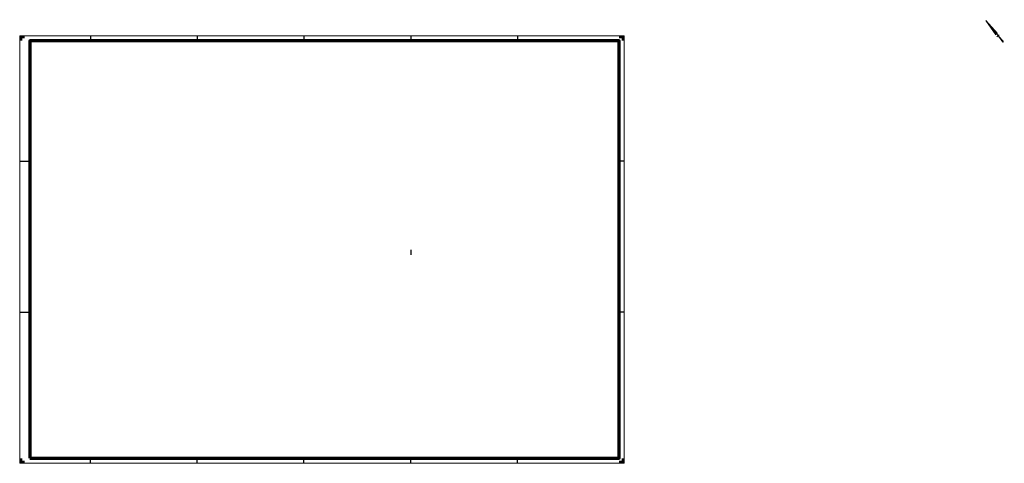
# Paper-space layout 'B1' of a CAD drawing. Header units: metres. Extents: x -1364 to 573, y -961 to -88.
import ezdxf

# ---------------------------------------------------------------- set-up
doc = ezdxf.new("R2010")
doc.units = ezdxf.units.M
doc.layers.get('0').update_dxf_attribs({"color": 253, "linetype": 'CONTINUOUS', "lineweight": 15})
doc.layers.add('X-XX-AL-ORIENTATIE-S', color=253, linetype='CONTINUOUS', lineweight=15)
doc.layers.add('X-XX-AL-TEKENBLAD_SWECO-S', color=253, linetype='CONTINUOUS', lineweight=15)

# ---------------------------------------------------------------- blocks, each defined once
blk = doc.blocks.new('*U4')
h = blk.add_hatch(color=256)
h.dxf.hatch_style = 1
h.paths.add_polyline_path([(-1179, 821), (-1179, 831), (-1169, 831), (-1169, 826), (-1174, 826), (-1174, 821)])
h = blk.add_hatch(color=256)
h.dxf.hatch_style = 1
h.paths.add_polyline_path([(10, 821), (10, 831), (0, 831), (0, 826), (5, 826), (5, 821)])
h = blk.add_hatch(color=256)
h.dxf.hatch_style = 1
h.paths.add_polyline_path([(-1179, 0), (-1179, -10), (-1169, -10), (-1169, -5), (-1174, -5), (-1174, 0)])
h = blk.add_hatch(color=256)
h.dxf.hatch_style = 1
h.paths.add_polyline_path([(10, 0), (10, -10), (0, -10), (0, -5), (5, -5), (5, 0)])
at = {"flags": 128}
blk.add_lwpolyline([(-1179, -10), (10, -10), (10, 831), (-1179, 831)], close=True, dxfattribs=at)
at = {"lineweight": 70, "flags": 128}
blk.add_lwpolyline([(-1159, 0), (0, 0), (0, 821), (-1159, 821)], close=True, dxfattribs=at)
at = {"lineweight": 30, "flags": 128}
for points in [[(-1040, 831), (-1040, 821)], [(-830, 831), (-830, 821)], [(-620, 831), (-620, 821)], [(-410, 831), (-410, 821)], [(-200, 831), (-200, 821)], [(-1179, 584), (-1159, 584)], [(10, 584), (0, 584)], [(-410, 410), (-410, 400)], [(-1179, 287), (-1159, 287)], [(10, 287), (0, 287)], [(-1040, -10), (-1040, 0)], [(-830, -10), (-830, 0)], [(-620, -10), (-620, 0)], [(-410, -10), (-410, 0)], [(-410, -10), (-410, 0)], [(-200, -10), (-200, 0)]]:
    blk.add_lwpolyline(points, dxfattribs=at)
blk = doc.blocks.new('SAL-ORIENTATIE_NOORDPIJL-SO')
for p, q in [((0, 12.8), (-0.4, 1.4)), ((0, -5.2), (0, 12.8)), ((0.4, 1.4), (0, 12.8)), ((-0.4, 1.4), (0, 5.6)), ((0, 5.6), (0.4, 1.4)), ((-0.6, 0), (0.6, 0)), ((0, -0.4), (-0.2, -5.2)), ((0.2, -5.2), (0, -0.4)), ((-0.2, -5.2), (0, -5.2))]:
    blk.add_line(p, q)
for points in [[(0.4, 1.4), (0, 5.6), (0, 12.8)], [(0, -5.2), (0.2, -5.2), (0, -0.4)]]:
    blk.add_solid(points)

psp = doc.layouts.new('B1')

# ---------------------------------------------------------------- block references
at = {"layer": 'X-XX-AL-ORIENTATIE-S', "xscale": 5, "yscale": 3, "zscale": 0.2665268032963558, "rotation": 39.26981219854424}
psp.add_blockref('SAL-ORIENTATIE_NOORDPIJL-SO', (560.4, -120.1), dxfattribs=at)
at = {"layer": 'X-XX-AL-TEKENBLAD_SWECO-S'}
psp.add_blockref('*U4', (-185, -951), dxfattribs=at)

doc.saveas('drawing.dxf')
